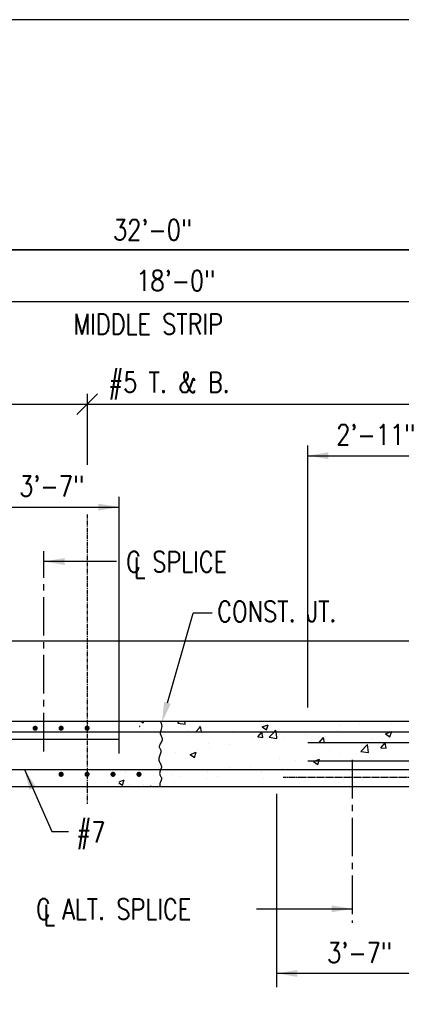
# Model space of a CAD drawing. Header units: inches. Extents: x -9715 to 32893, y -15613 to -1138.
# Tile 111 of 256: x 7734 to 7845, y -6733 to -6445. Entities that reach past the tile are written whole.
import ezdxf

# ---------------------------------------------------------------- set-up
doc = ezdxf.new("R2010")
doc.units = ezdxf.units.IN
doc.header["$MEASUREMENT"] = 0
for name, pattern in [('CENTER', [2, 1.25, -0.25, 0.25, -0.25]), ('CENTER2', [1.125, 0.75, -0.125, 0.125, -0.125]), ('HIDDEN', [0.375, 0.25, -0.125])]:
    doc.linetypes.add(name, pattern=pattern)
doc.layers.get('0').update_dxf_attribs({"color": 252})
doc.layers.get('DEFPOINTS').update_dxf_attribs({"color": 11})
for name, color, linetype in [('S-ANNO-TEXT', 2, 'Continuous'), ('S-GRID', 30, 'CENTER2'), ('S1', 2, 'Continuous'), ('S3', 4, 'Continuous'), ('S5', 1, 'Continuous'), ('S5R', 1, 'Continuous'), ('S6', 1, 'Continuous'), ('S7R', 2, 'Continuous')]:
    doc.layers.add(name, color=color, linetype=linetype)
doc.styles.add('125', font='romans.shx', dxfattribs={"width": 0.8, "height": 2})

# ---------------------------------------------------------------- blocks, each defined once
blk = doc.blocks.new('*X81')
at = {"color": 0}
for p, q in [((559.33, 1764.19), (559.62, 1764.17)), ((559.62, 1764.17), (559.52, 1764.72)), ((560.4, 1767.12), (561.6, 1766.31)), ((561.6, 1766.31), (561.95, 1767.36)), ((562.02, 1764.95), (562.02, 1764.95)), ((581.68, 1766.26), (582.72, 1767.36)), ((581.68, 1766.26), (586.12, 1765.57)), ((586.12, 1765.57), (585.92, 1767.36)), ((592.5, 1761.29), (594.15, 1763.26)), ((594.15, 1763.26), (594.91, 1764.17)), ((595.08, 1763.26), (594.91, 1764.17)), ((595.49, 1761.03), (595.08, 1763.26)), ((630.97, 1763.99), (634.47, 1765.33)), ((630.97, 1763.99), (633.46, 1762.31)), ((633.46, 1762.31), (634.47, 1765.33)), ((676.58, 1764.88), (676.58, 1764.88)), ((687.51, 1766.3), (687.51, 1766.3)), ((706.51, 1765.98), (706.51, 1765.98)), ((561.09, 1762.88), (561.09, 1762.88)), ((587.78, 1761.75), (587.78, 1761.75)), ((592.5, 1761.29), (595.49, 1761.03)), ((614.47, 1760.62), (614.47, 1760.62)), ((624.94, 1757.61), (624.94, 1757.61)), ((628.36, 1758.16), (630.71, 1760.95)), ((628.36, 1758.16), (630.35, 1757.98)), ((630.35, 1757.98), (631.35, 1757.89)), ((630.71, 1760.95), (630.77, 1761.03)), ((630.79, 1760.95), (630.77, 1761.03)), ((631.33, 1757.98), (630.79, 1760.95)), ((631.35, 1757.89), (631.33, 1757.98)), ((635.04, 1757.99), (635.66, 1758.64)), ((635.04, 1757.99), (635.07, 1757.98)), ((635.07, 1757.98), (639.48, 1757.3)), ((635.66, 1758.64), (637.88, 1760.95)), ((637.88, 1760.95), (638.93, 1762.05)), ((639.06, 1760.95), (638.93, 1762.05)), ((639.41, 1757.98), (639.06, 1760.95)), ((639.49, 1757.3), (639.41, 1757.98)), ((641.16, 1759.49), (641.16, 1759.49)), ((643.48, 1757.68), (643.48, 1757.68)), ((650.91, 1761.36), (650.91, 1761.36)), ((655.99, 1759.33), (655.99, 1759.33)), ((658.35, 1761.3), (658.35, 1761.3)), ((664.22, 1755.02), (666.63, 1757.89)), ((667.21, 1754.76), (666.64, 1757.89)), ((667.85, 1758.37), (667.85, 1758.37)), ((674.93, 1761.82), (674.93, 1761.82)), ((702.82, 1759.98), (705.35, 1760.95)), ((702.82, 1759.98), (705.31, 1758.3)), ((705.31, 1758.3), (706.2, 1760.95)), ((705.35, 1760.95), (706.33, 1761.33)), ((706.2, 1760.95), (706.33, 1761.33)), ((599.68, 1754.41), (599.68, 1754.41)), ((611.9, 1753.53), (611.9, 1753.53)), ((629.19, 1756.29), (629.19, 1756.29)), ((664.22, 1755.02), (667.21, 1754.76)), ((688.4, 1749.71), (692.29, 1753.77)), ((692.85, 1749.02), (692.3, 1753.77)), ((694.54, 1757.24), (694.54, 1757.24)), ((699.49, 1755.33), (699.49, 1755.33)), ((700.09, 1751.88), (702.5, 1754.75)), ((700.09, 1751.88), (703.08, 1751.62)), ((703.08, 1751.62), (702.5, 1754.75)), ((570.87, 1746.28), (570.87, 1746.28)), ((574.01, 1750.89), (574.01, 1750.89)), ((580.45, 1749.38), (580.45, 1749.38)), ((588.96, 1747.86), (592.46, 1749.2)), ((588.96, 1747.86), (591.44, 1746.18)), ((591.45, 1746.18), (592.46, 1749.2)), ((592.96, 1751.03), (592.96, 1751.03)), ((600.03, 1751.29), (600.03, 1751.29)), ((670.33, 1750.32), (670.33, 1750.32)), ((675.97, 1748.23), (675.97, 1748.23)), ((688.4, 1749.71), (692.85, 1749.02)), ((693.35, 1746.26), (693.35, 1746.26)), ((701.23, 1751.43), (701.23, 1751.43)), ((612.01, 1740.31), (612.01, 1740.31)), ((624.33, 1740.96), (624.33, 1740.96)), ((641.17, 1745.32), (641.17, 1745.32)), ((650.3, 1744.71), (650.3, 1744.71)), ((660.81, 1743.86), (664.31, 1745.2)), ((660.81, 1743.86), (663.3, 1742.18)), ((661.78, 1742.1), (661.78, 1742.1)), ((663.3, 1742.18), (664.32, 1745.2)), ((551.35, 1737.33), (551.35, 1737.33)), ((578.04, 1736.2), (578.04, 1736.2)), ((582.85, 1735.31), (582.85, 1735.31)), ((599.07, 1737.76), (599.07, 1737.76)), ((604.73, 1735.07), (604.73, 1735.07)), ((630.32, 1737.96), (630.32, 1737.96)), ((642.84, 1739.61), (642.84, 1739.61)), ((547.41, 1731.42), (549.43, 1730.06)), ((547.43, 1730.49), (547.43, 1730.49)), ((547.61, 1731.99), (550.45, 1733.08)), ((549.43, 1730.06), (550.45, 1733.08)), ((553.69, 1730.3), (553.69, 1730.3)), ((561.89, 1730.61), (561.89, 1730.61)), ((565.7, 1729.36), (565.98, 1729.69)), ((566.05, 1729.36), (565.98, 1729.69)), ((567.29, 1729.66), (567.29, 1729.66)), ((573.4, 1734.24), (573.4, 1734.24)), ((579.81, 1731.31), (579.81, 1731.31)), ((588.59, 1729.48), (588.59, 1729.48)), ((598.75, 1733.8), (598.75, 1733.8)), ((631.43, 1733.94), (631.43, 1733.94)), ((658.12, 1732.82), (658.12, 1732.82)), ((675.36, 1731.59), (675.36, 1731.59)), ((684.81, 1731.69), (684.81, 1731.69)), ((689.42, 1732.82), (689.42, 1732.82))]:
    blk.add_line(p, q, dxfattribs=at)

msp = doc.modelspace()

# ---------------------------------------------------------------- linework, layer by layer
at = {"layer": 'DEFPOINTS'}
msp.add_lwpolyline([(7061, -7429.44484), (8501, -7429.44484), (8501, -6445.44484), (7061, -6445.44484)], close=True, dxfattribs=at)
at = {"layer": 'S-ANNO-TEXT', "color": 1}
msp.add_line((7207.00793, -6527.60362), (8159.00793, -6527.60362), dxfattribs=at)
at = {"layer": 'S-GRID', "linetype": 'CENTER2', "ltscale": 15}
for p, q in [((7741.13293, -6658.83708), (7741.13293, -6600.44247)), ((7830.92981, -6661.32746), (7830.92981, -6708.86665))]:
    msp.add_line(p, q, dxfattribs=at)
at = {"layer": 'S1'}
msp.add_line((7194.22166, -6626.60362), (8224.19543, -6626.60362), dxfattribs=at)
at = {"layer": 'S1', "color": 3}
msp.add_line((7221.11328, -6650.04112), (7935.22185, -6650.04112), dxfattribs=at)
at = {"layer": 'S1', "color": 2}
msp.add_lwpolyline([(7775.00793, -6650.04112), (7775.2872, -6650.59715), (7775.42677, -6651.10603), (7775.45682, -6651.57119), (7775.40755, -6651.99609), (7775.30912, -6652.38417), (7775.19174, -6652.73887), (7775.08559, -6653.06364), (7775.02084, -6653.36193), (7775.01981, -6653.63738), (7775.07322, -6653.89449), (7775.16396, -6654.13796), (7775.27487, -6654.37249), (7775.38881, -6654.60277), (7775.48864, -6654.8335), (7775.55723, -6655.06939), (7775.57743, -6655.31513), (7775.53759, -6655.57384), (7775.44799, -6655.84224), (7775.32442, -6656.1155), (7775.18264, -6656.38875), (7775.03844, -6656.65716), (7774.90758, -6656.91586), (7774.80585, -6657.16001), (7774.74902, -6657.38476), (7774.74781, -6657.58712), (7774.79271, -6657.7716), (7774.86916, -6657.94456), (7774.9626, -6658.11236), (7775.05846, -6658.28138), (7775.14219, -6658.45797), (7775.19922, -6658.64851), (7775.215, -6658.85936), (7775.17981, -6659.09508), (7775.10336, -6659.35292), (7775.00021, -6659.62835), (7774.88493, -6659.91681), (7774.77208, -6660.21376), (7774.67621, -6660.51466), (7774.6119, -6660.81494), (7774.59369, -6661.11008), (7774.63126, -6661.39652), (7774.71464, -6661.67478), (7774.82896, -6661.94637), (7774.95936, -6662.2128), (7775.09097, -6662.47559), (7775.20893, -6662.73627), (7775.29838, -6662.99634), (7775.34444, -6663.25731), (7775.33706, -6663.52011), (7775.28538, -6663.78321), (7775.20337, -6664.04449), (7775.10498, -6664.30183), (7775.00416, -6664.5531), (7774.91486, -6664.79619), (7774.85105, -6665.02897), (7774.82668, -6665.24933), (7774.85116, -6665.45609), (7774.91567, -6665.65193), (7775.00689, -6665.8405), (7775.11145, -6666.02543), (7775.21601, -6666.21037), (7775.30723, -6666.39894), (7775.37174, -6666.59478), (7775.39621, -6666.80154), (7775.37184, -6667.02164), (7775.30803, -6667.25266), (7775.21874, -6667.49094), (7775.11792, -6667.73287), (7775.01953, -6667.9748), (7774.93752, -6668.21309), (7774.88584, -6668.4441), (7774.87846, -6668.6642), (7774.92437, -6668.87086), (7775.00148, -6669.04112)], dxfattribs=at)
at = {"layer": 'S1', "color": 3}
msp.add_lwpolyline([(7667.00793, -6669.04112), (7883.00793, -6669.04112)], dxfattribs=at)
at = {"layer": 'S3', "color": 4}
for p, q in [((7762.48435, -6653.24425), (7721.00793, -6653.24425)), ((8116.23363, -6653.24425), (7762.48435, -6653.24425))]:
    msp.add_line(p, q, dxfattribs=at)
for points in [[(7674.43608, -6653.24425, -0.198912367), (7675.85029, -6653.83003), (7676.7256, -6654.70534, 0.198912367), (7678.13981, -6655.29112), (7762.99122, -6655.29112)], [(7239.16418, -6664.08595), (7893.40709, -6664.08595, -0.198912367)]]:
    msp.add_lwpolyline(points, format="xyb", dxfattribs=at)
at = {"layer": 'S3', "const_width": 0.75}
for points in [[(7738.19543, -6652.088, 1), (7738.94543, -6652.088, 1)], [(7745.75793, -6652.088, 1), (7746.50793, -6652.088, 1)], [(7753.32043, -6652.088, 1), (7754.07043, -6652.088, 1)], [(7745.75793, -6665.53524, 1), (7746.50793, -6665.53524, 1)], [(7753.32043, -6665.53524, 1), (7754.07043, -6665.53524, 1)], [(7760.88293, -6665.53524, 1), (7761.63293, -6665.53524, 1)], [(7768.44543, -6665.53524, 1), (7769.19543, -6665.53524, 1)]]:
    msp.add_lwpolyline(points, format="xyb", close=True, dxfattribs=at)
at = {"layer": 'S3', "color": 4}
for points in [[(7818.02356, -6656.25987), (8116.42215, -6656.25987)], [(7818.02356, -6661.59736), (8116.42215, -6661.59736)]]:
    msp.add_lwpolyline(points, dxfattribs=at)
at = {"layer": 'S3', "color": 4, "linetype": 'HIDDEN'}
msp.add_lwpolyline([(7810.85168, -6666.40405), (7852.69543, -6666.40405)], dxfattribs=at)
at = {"layer": 'S5', "color": 1}
msp.add_line((7162.09306, -6512.60362), (8224.19543, -6512.60362), dxfattribs=at)
at = {"layer": 'S5'}
msp.add_line((7967.00793, -6512.60362), (7587.00793, -6512.60362), dxfattribs=at)
at = {"layer": 'S5R'}
for p, q in [((7818.02356, -6646.04112), (7818.02356, -6569.60362)), ((7762.99122, -6584.60362), (7762.99122, -6659.43244)), ((7808.93379, -6671.24823), (7808.93379, -6727.61665)), ((7852.69543, -6723.61665), (7808.93379, -6723.61665))]:
    msp.add_line(p, q, dxfattribs=at)
at = {"layer": 'S5R', "color": 1}
for p, q in [((7818.02356, -6572.60362), (7883.00793, -6572.60362)), ((7676.7256, -6587.60362), (7762.99122, -6587.60362))]:
    msp.add_line(p, q, dxfattribs=at)
for points in [[(7824.02356, -6573.60362), (7824.02356, -6571.60362), (7818.02356, -6572.60362)], [(7756.99122, -6586.60362), (7756.99122, -6588.60362), (7762.99122, -6587.60362)], [(7814.93379, -6722.61665), (7814.93379, -6724.61665), (7808.93379, -6723.61665)]]:
    msp.add_solid(points, dxfattribs=at)
at = {"layer": 'S7R', "color": 1}
for p, q in [((7756.69543, -6554.60362), (7750.69543, -6560.60362)), ((7753.69543, -6554.60362), (7753.69543, -6575.23651)), ((7207.00793, -6557.60362), (8224.19543, -6557.60362)), ((7762.28241, -6603.46412), (7741.13293, -6603.46412)), ((7777.12848, -6644.66518), (7784.56369, -6618.51704)), ((7790.13091, -6618.51704), (7784.56369, -6618.51704)), ((7735.43269, -6664.08595), (7743.47407, -6682.24242)), ((7743.47407, -6682.24242), (7748.28969, -6682.24242)), ((7803.10667, -6704.75365), (7830.92981, -6704.75365))]:
    msp.add_line(p, q, dxfattribs=at)
at = {"layer": 'S7R', "color": 1, "linetype": 'CENTER'}
msp.add_line((7753.69543, -6589.70968), (7753.69543, -6674.09521), dxfattribs=at)
at = {"layer": 'S7R', "color": 1}
for points in [[(7747.13293, -6602.46412), (7747.13293, -6604.46412), (7741.13293, -6603.46412)], [(7778.09035, -6644.93869), (7776.16661, -6644.39167), (7775.48744, -6650.4364)], [(7738.77675, -6669.16702), (7736.94808, -6669.97692), (7735.43269, -6664.08595)], [(7824.92981, -6703.75365), (7824.92981, -6705.75365), (7830.92981, -6704.75365)]]:
    msp.add_solid(points, dxfattribs=at)

# ---------------------------------------------------------------- block references
at = {"layer": 'S6', "color": 1, "xscale": 0.5, "yscale": 0.5, "zscale": 0.5}
msp.add_blockref('*X81', (7489.26208, -7533.71939), dxfattribs=at)

# ---------------------------------------------------------------- texts
at = {"layer": 'S-ANNO-TEXT', "style": '125', "width": 0.8}
for s, p in [('32\'-0"', (7761.27356, -6509.70287)), ('18\'-0"', (7768.04886, -6524.55633)), ('MIDDLE STRIP', (7749.66272, -6537.27962)), ('2\'-11"', (7826.31188, -6569.47289)), ('3\'-7"', (7733.93075, -6584.47211)), ('3\'-7"', (7823.64423, -6720.55093))]:
    msp.add_text(s, height=6, dxfattribs=at).set_placement(p)
at = {"layer": 'S7R', "style": '125', "width": 0.8}
for s, p in [('#5 T. & B.', (7759.90357, -6554.20212)), ('C SPLICE', (7765.06723, -6606.58409)), ('L', (7767.23241, -6608.2889)), ('CONST. JT.', (7791.6083, -6621.02462)), ('#7', (7750.58863, -6685.38987)), ('C ALT. SPLICE', (7738.78042, -6707.89527)), ('L', (7740.9456, -6709.60008))]:
    msp.add_text(s, height=6, dxfattribs=at).set_placement(p)

doc.saveas('drawing.dxf')
